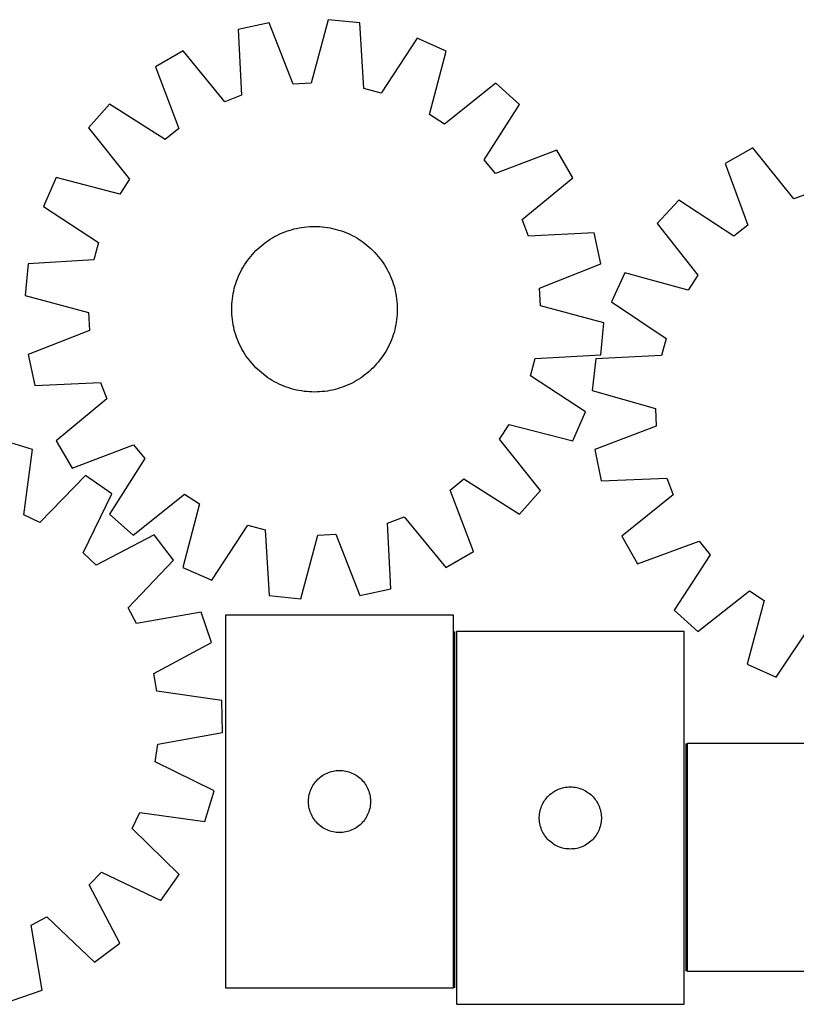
# Model space of a CAD drawing. Header units: millimetres. Extents: x 8 to 1489, y 7 to 486.
# Tile 2 of 5: x 364 to 739, y 10 to 486. Entities that reach past the tile are written whole.
import ezdxf

# ---------------------------------------------------------------- set-up
doc = ezdxf.new("R2010")
doc.units = ezdxf.units.MM
doc.layers.add('COMMON', color=5, linetype='CONTINUOUS', true_color=0x0000ff)
doc.layers.add('CUT', color=7, linetype='CONTINUOUS', true_color=0x000000)

msp = doc.modelspace()

# ---------------------------------------------------------------- linework, layer by layer
at = {"layer": 'COMMON'}
for p, q in [((574.384064, 18.271027), (574.384064, 190.301056)), ((685.884064, 136.284454), (685.884064, 26.284454))]:
    msp.add_line(p, q, dxfattribs=at)
at = {"layer": 'CUT'}
for p, q in [((513.208086, 485.89674), (504.884575, 455.242313)), ((528.513322, 484.321851), (513.208086, 485.89674)), ((484.711676, 484.340952), (469.668864, 481.109183)), ((469.668864, 481.109183), (471.225473, 449.382983)), ((496.322981, 454.774884), (484.711676, 484.340952)), ((530.419912, 452.614759), (528.513322, 484.321851)), ((556.095783, 476.995618), (538.706915, 450.413632)), ((570.165261, 470.768231), (556.095783, 476.995618)), ((443.047933, 470.823665), (429.74004, 463.101585)), ((463.227357, 446.292755), (443.047933, 470.823665)), ((562.180505, 440.023826), (570.165261, 470.768231)), ((429.74004, 463.101585), (441.024398, 433.409196)), ((504.884575, 455.242313), (496.322981, 454.774884)), ((538.706915, 450.413632), (530.419912, 452.614759)), ((594.133809, 455.277121), (569.381727, 435.369605)), ((605.590309, 445.006816), (594.133809, 455.277121)), ((471.225473, 449.382983), (463.227357, 446.292755)), ((407.600429, 445.093157), (397.330125, 433.636657)), ((434.372671, 427.99866), (407.600429, 445.093157)), ((588.495812, 418.234575), (605.590309, 445.006816)), ((569.381727, 435.369605), (562.180505, 440.023826)), ((397.330125, 433.636657), (417.23764, 408.884575)), ((441.024398, 433.409196), (434.372671, 427.99866)), ((718.238706, 424.081618), (704.850221, 416.500125)), ((738.158651, 399.339538), (718.238706, 424.081618)), ((623.598737, 422.867206), (593.906348, 411.582848)), ((631.320818, 409.559313), (623.598737, 422.867206)), ((593.906348, 411.582848), (588.495812, 418.234575)), ((704.850221, 416.500125), (715.821234, 386.690535)), ((381.839014, 409.668109), (375.611627, 395.598631)), ((412.583419, 401.683353), (381.839014, 409.668109)), ((606.789907, 389.379888), (631.320818, 409.559313)), ((417.23764, 408.884575), (412.583419, 401.683353)), ((746.18887, 402.345359), (738.158651, 399.339538)), ((375.611627, 395.598631), (402.193614, 378.209763)), ((682.522174, 398.72587), (672.131779, 387.378172)), ((709.112892, 381.350355), (682.522174, 398.72587)), ((497.843493, 385.095519), (499.074082, 385.349802)), ((499.074082, 385.349802), (500.31205, 385.565305)), ((500.31205, 385.565305), (501.556176, 385.741817)), ((501.556176, 385.741817), (502.805233, 385.879163)), ((502.805233, 385.879163), (504.057987, 385.977207)), ((504.057987, 385.977207), (505.313204, 386.035853)), ((505.313204, 386.035853), (506.569642, 386.055043)), ((506.569642, 386.055043), (507.826064, 386.034757)), ((507.826064, 386.034757), (509.081228, 385.975017)), ((509.081228, 385.975017), (510.333897, 385.87588)), ((510.333897, 385.87588), (511.582834, 385.737445)), ((511.582834, 385.737445), (512.826806, 385.559848)), ((512.826806, 385.559848), (514.064585, 385.343264)), ((514.064585, 385.343264), (515.294951, 385.087908)), ((609.880135, 381.381772), (606.789907, 389.379888)), ((672.131779, 387.378172), (691.777502, 362.417797)), ((715.821234, 386.690535), (709.112892, 381.350355)), ((485.133857, 379.837507), (486.205559, 380.493604)), ((486.205559, 380.493604), (487.29734, 381.115714)), ((487.29734, 381.115714), (488.408123, 381.703224)), ((488.408123, 381.703224), (489.536812, 382.255552)), ((489.536812, 382.255552), (490.682294, 382.772156)), ((490.682294, 382.772156), (491.843437, 383.252524)), ((491.843437, 383.252524), (493.019096, 383.696183)), ((493.019096, 383.696183), (494.20811, 384.102694)), ((494.20811, 384.102694), (495.409307, 384.471657)), ((495.409307, 384.471657), (496.6215, 384.802708)), ((496.6215, 384.802708), (497.843493, 385.095519)), ((515.294951, 385.087908), (516.516689, 384.794031)), ((516.516689, 384.794031), (517.728593, 384.461924)), ((517.728593, 384.461924), (518.929467, 384.091913)), ((518.929467, 384.091913), (520.118127, 383.684365)), ((520.118127, 383.684365), (521.293398, 383.239681)), ((521.293398, 383.239681), (522.454122, 382.758301)), ((522.454122, 382.758301), (523.599152, 382.240698)), ((523.599152, 382.240698), (524.727359, 381.687385)), ((524.727359, 381.687385), (525.83763, 381.098907)), ((525.83763, 381.098907), (526.928868, 380.475845)), ((641.606335, 382.938382), (609.880135, 381.381772)), ((644.838104, 367.895569), (641.606335, 382.938382)), ((402.193614, 378.209763), (399.992487, 369.92276)), ((479.183033, 375.22573), (480.112811, 376.071022)), ((480.112811, 376.071022), (481.068682, 376.886692)), ((481.068682, 376.886692), (482.049702, 377.671935)), ((482.049702, 377.671935), (483.054903, 378.425976)), ((483.054903, 378.425976), (484.083293, 379.148071)), ((484.083293, 379.148071), (485.133857, 379.837507)), ((526.928868, 380.475845), (527.999997, 379.818814)), ((527.999997, 379.818814), (529.049959, 379.128462)), ((529.049959, 379.128462), (530.077719, 378.40547)), ((530.077719, 378.40547), (531.082262, 377.650553)), ((531.082262, 377.650553), (532.062596, 376.864455)), ((532.062596, 376.864455), (533.017756, 376.047951)), ((533.017756, 376.047951), (533.946796, 375.201848)), ((474.956693, 370.58511), (475.742791, 371.565444)), ((475.742791, 371.565444), (476.559295, 372.520603)), ((476.559295, 372.520603), (477.405397, 373.449644)), ((477.405397, 373.449644), (478.280265, 374.35165)), ((478.280265, 374.35165), (479.183033, 375.22573)), ((533.946796, 375.201848), (534.848802, 374.326981)), ((534.848802, 374.326981), (535.722882, 373.424213)), ((535.722882, 373.424213), (536.568174, 372.494434)), ((536.568174, 372.494434), (537.383845, 371.538563)), ((537.383845, 371.538563), (538.169088, 370.557544)), ((368.285395, 368.01617), (366.710506, 352.710934)), ((399.992487, 369.92276), (368.285395, 368.01617)), ((471.508338, 365.340478), (472.131401, 366.431716)), ((472.131401, 366.431716), (472.788432, 367.502845)), ((472.788432, 367.502845), (473.478784, 368.552807)), ((473.478784, 368.552807), (474.201775, 369.580567)), ((474.201775, 369.580567), (474.956693, 370.58511)), ((538.169088, 370.557544), (538.923129, 369.552343)), ((538.923129, 369.552343), (539.645223, 368.523953)), ((539.645223, 368.523953), (540.334659, 367.473388)), ((540.334659, 367.473388), (540.990756, 366.401687)), ((540.990756, 366.401687), (541.612866, 365.309906)), ((615.272037, 356.284264), (644.838104, 367.895569)), ((469.367564, 360.796246), (469.848945, 361.95697)), ((469.848945, 361.95697), (470.366547, 363.102)), ((470.366547, 363.102), (470.91986, 364.230207)), ((470.91986, 364.230207), (471.508338, 365.340478)), ((541.612866, 365.309906), (542.200376, 364.199123)), ((542.200376, 364.199123), (542.752705, 363.070433)), ((542.752705, 363.070433), (543.269308, 361.924952)), ((543.269308, 361.924952), (543.749676, 360.763809)), ((656.389092, 363.574105), (650.01387, 349.570995)), ((687.047696, 355.265993), (656.389092, 363.574105)), ((691.777502, 362.417797), (687.047696, 355.265993)), ((467.813214, 356.019537), (468.145322, 357.231441)), ((468.145322, 357.231441), (468.515332, 358.432315)), ((468.515332, 358.432315), (468.92288, 359.620975)), ((468.92288, 359.620975), (469.367564, 360.796246)), ((543.749676, 360.763809), (544.193335, 359.58815)), ((544.193335, 359.58815), (544.599846, 358.399136)), ((544.599846, 358.399136), (544.968809, 357.197939)), ((544.968809, 357.197939), (545.29986, 355.985746)), ((366.710506, 352.710934), (397.364933, 344.387423)), ((466.869801, 351.085682), (467.047398, 352.329653)), ((467.047398, 352.329653), (467.263981, 353.567433)), ((467.263981, 353.567433), (467.519337, 354.797799)), ((467.519337, 354.797799), (467.813214, 356.019537)), ((545.29986, 355.985746), (545.592671, 354.763752)), ((545.592671, 354.763752), (545.846954, 353.533164)), ((545.846954, 353.533164), (546.062458, 352.295196)), ((546.062458, 352.295196), (546.238969, 351.05107)), ((615.739465, 347.722671), (615.272037, 356.284264)), ((466.552203, 346.07249), (466.572488, 347.328912)), ((466.572488, 347.328912), (466.632229, 348.584076)), ((466.632229, 348.584076), (466.731366, 349.836745)), ((466.731366, 349.836745), (466.869801, 351.085682)), ((546.238969, 351.05107), (546.376315, 349.802013)), ((546.376315, 349.802013), (546.47436, 348.549258)), ((546.47436, 348.549258), (546.533005, 347.294042)), ((546.533005, 347.294042), (546.552195, 346.037603)), ((646.393892, 339.39916), (615.739465, 347.722671)), ((650.01387, 349.570995), (676.411243, 331.90313)), ((397.364933, 344.387423), (397.832361, 335.825829)), ((466.571392, 344.816051), (466.552203, 346.07249)), ((466.630038, 343.560835), (466.571392, 344.816051)), ((466.728083, 342.308081), (466.630038, 343.560835)), ((546.472169, 343.526017), (546.373032, 342.273349)), ((546.53191, 344.781182), (546.472169, 343.526017)), ((546.552195, 346.037603), (546.53191, 344.781182)), ((466.865428, 341.059024), (466.728083, 342.308081)), ((467.04194, 339.814897), (466.865428, 341.059024)), ((467.257444, 338.576929), (467.04194, 339.814897)), ((467.511727, 337.346341), (467.257444, 338.576929)), ((545.840417, 338.54266), (545.58506, 337.312295)), ((546.057, 339.78044), (545.840417, 338.54266)), ((546.234597, 341.024412), (546.057, 339.78044)), ((546.373032, 342.273349), (546.234597, 341.024412)), ((644.819003, 324.093923), (646.393892, 339.39916)), ((397.832361, 335.825829), (368.266294, 324.214524)), ((467.804538, 336.124348), (467.511727, 337.346341)), ((468.135589, 334.912154), (467.804538, 336.124348)), ((468.504552, 333.710958), (468.135589, 334.912154)), ((468.911063, 332.521943), (468.504552, 333.710958)), ((544.589066, 333.677778), (544.181517, 332.489119)), ((544.959076, 334.878653), (544.589066, 333.677778)), ((545.291184, 336.090557), (544.959076, 334.878653)), ((545.58506, 337.312295), (545.291184, 336.090557)), ((469.354722, 331.346285), (468.911063, 332.521943)), ((469.83509, 330.185141), (469.354722, 331.346285)), ((470.351693, 329.03966), (469.83509, 330.185141)), ((470.904022, 327.910971), (470.351693, 329.03966)), ((542.73785, 329.008093), (542.184537, 327.879886)), ((543.255453, 330.153124), (542.73785, 329.008093)), ((543.736833, 331.313847), (543.255453, 330.153124)), ((544.181517, 332.489119), (543.736833, 331.313847)), ((676.411243, 331.90313), (674.122959, 323.639769)), ((368.266294, 324.214524), (371.498063, 309.171712)), ((471.491532, 326.800187), (470.904022, 327.910971)), ((472.113642, 325.708406), (471.491532, 326.800187)), ((472.769738, 324.636705), (472.113642, 325.708406)), ((473.459174, 323.586141), (472.769738, 324.636705)), ((474.181269, 322.557751), (473.459174, 323.586141)), ((539.625614, 323.557287), (538.902623, 322.529527)), ((540.315966, 324.607249), (539.625614, 323.557287)), ((540.972997, 325.678378), (540.315966, 324.607249)), ((541.596059, 326.769616), (540.972997, 325.678378)), ((542.184537, 327.879886), (541.596059, 326.769616)), ((613.111911, 322.187333), (644.819003, 324.093923)), ((674.122959, 323.639769), (642.397545, 322.067224)), ((474.93531, 321.55255), (474.181269, 322.557751)), ((475.720553, 320.57153), (474.93531, 321.55255)), ((476.536223, 319.615659), (475.720553, 320.57153)), ((477.381516, 318.685881), (476.536223, 319.615659)), ((478.255596, 317.783113), (477.381516, 318.685881)), ((535.699, 318.660449), (534.824133, 317.758444)), ((536.545103, 319.58949), (535.699, 318.660449)), ((537.361607, 320.544649), (536.545103, 319.58949)), ((538.147705, 321.524984), (537.361607, 320.544649)), ((538.902623, 322.529527), (538.147705, 321.524984)), ((610.910784, 313.900331), (613.111911, 322.187333)), ((642.397545, 322.067224), (640.661549, 306.779423)), ((479.157601, 316.908245), (478.255596, 317.783113)), ((480.086642, 316.062142), (479.157601, 316.908245)), ((481.041801, 315.245639), (480.086642, 316.062142)), ((482.022136, 314.45954), (481.041801, 315.245639)), ((483.026679, 313.704623), (482.022136, 314.45954)), ((531.054696, 314.438158), (530.049495, 313.684117)), ((532.035716, 315.223401), (531.054696, 314.438158)), ((532.991586, 316.039071), (532.035716, 315.223401)), ((533.921365, 316.884364), (532.991586, 316.039071)), ((534.824133, 317.758444), (533.921365, 316.884364)), ((637.49277, 296.511462), (610.910784, 313.900331)), ((371.498063, 309.171712), (403.224262, 310.728321)), ((403.224262, 310.728321), (406.314491, 302.730205)), ((484.054439, 312.981632), (483.026679, 313.704623)), ((485.104401, 312.29128), (484.054439, 312.981632)), ((486.17553, 311.634248), (485.104401, 312.29128)), ((487.266768, 311.011186), (486.17553, 311.634248)), ((488.377038, 310.422708), (487.266768, 311.011186)), ((489.505245, 309.869395), (488.377038, 310.422708)), ((490.650276, 309.351793), (489.505245, 309.869395)), ((491.811, 308.870412), (490.650276, 309.351793)), ((522.422104, 309.337938), (521.260961, 308.857569)), ((523.567586, 309.854541), (522.422104, 309.337938)), ((524.696275, 310.40687), (523.567586, 309.854541)), ((525.807058, 310.994379), (524.696275, 310.40687)), ((526.898839, 311.616489), (525.807058, 310.994379)), ((527.970541, 312.272586), (526.898839, 311.616489)), ((529.021105, 312.962022), (527.970541, 312.272586)), ((530.049495, 313.684117), (529.021105, 312.962022)), ((492.986271, 308.425728), (491.811, 308.870412)), ((494.174931, 308.01818), (492.986271, 308.425728)), ((495.375805, 307.64817), (494.174931, 308.01818)), ((496.587709, 307.316062), (495.375805, 307.64817)), ((497.809447, 307.022185), (496.587709, 307.316062)), ((499.039812, 306.766829), (497.809447, 307.022185)), ((500.277592, 306.550246), (499.039812, 306.766829)), ((501.521564, 306.372649), (500.277592, 306.550246)), ((502.770501, 306.234214), (501.521564, 306.372649)), ((504.023169, 306.135077), (502.770501, 306.234214)), ((505.278334, 306.075336), (504.023169, 306.135077)), ((506.534755, 306.055051), (505.278334, 306.075336)), ((507.791194, 306.07424), (506.534755, 306.055051)), ((509.04641, 306.132886), (507.791194, 306.07424)), ((510.299165, 306.23093), (509.04641, 306.132886)), ((511.548222, 306.368276), (510.299165, 306.23093)), ((512.792348, 306.544788), (511.548222, 306.368276)), ((514.030316, 306.760292), (512.792348, 306.544788)), ((515.260904, 307.014575), (514.030316, 306.760292)), ((516.482898, 307.307386), (515.260904, 307.014575)), ((517.695091, 307.638436), (516.482898, 307.307386)), ((518.896288, 308.007399), (517.695091, 307.638436)), ((520.085302, 308.413911), (518.896288, 308.007399)), ((521.260961, 308.857569), (520.085302, 308.413911)), ((640.661549, 306.779423), (671.226613, 298.133521)), ((406.314491, 302.730205), (381.78358, 282.550781)), ((631.265383, 282.441985), (637.49277, 296.511462)), ((671.226613, 298.133521), (671.603844, 289.56748)), ((595.866757, 283.225518), (600.520978, 290.42674)), ((600.520978, 290.42674), (631.265383, 282.441985)), ((671.603844, 289.56748), (641.917126, 278.268209)), ((370.336217, 278.261617), (355.619929, 282.751764)), ((381.78358, 282.550781), (389.50566, 269.242887)), ((615.774273, 258.473436), (595.866757, 283.225518)), ((366.106839, 246.780081), (370.336217, 278.261617)), ((389.50566, 269.242887), (419.19805, 280.527246)), ((419.19805, 280.527246), (424.608586, 273.875519)), ((641.917126, 278.268209), (644.990285, 263.192193)), ((424.608586, 273.875519), (407.514088, 247.103277)), ((395.993815, 265.765478), (373.815527, 243.025683)), ((408.602305, 256.947512), (395.993815, 265.765478)), ((572.08, 258.700898), (578.731727, 264.111434)), ((578.731727, 264.111434), (605.503968, 247.016936)), ((644.990285, 263.192193), (676.731119, 264.414576)), ((676.731119, 264.414576), (679.73694, 256.384357)), ((394.851598, 228.313742), (408.602305, 256.947512)), ((583.364358, 229.008508), (572.08, 258.700898)), ((605.503968, 247.016936), (615.774273, 258.473436)), ((418.970588, 236.832973), (443.72267, 256.740488)), ((450.923892, 252.086267), (442.939137, 221.341862)), ((443.72267, 256.740488), (450.923892, 252.086267)), ((679.73694, 256.384357), (654.99486, 236.464412)), ((373.815527, 243.025683), (366.106839, 246.780081)), ((407.514088, 247.103277), (418.970588, 236.832973)), ((541.878924, 242.72711), (549.87704, 245.817339)), ((543.435534, 211.000911), (541.878924, 242.72711)), ((549.87704, 245.817339), (570.056465, 221.286428)), ((457.008615, 215.114475), (474.397483, 241.696462)), ((474.397483, 241.696462), (482.684485, 239.495335)), ((482.684485, 239.495335), (484.591075, 207.788243)), ((429.142611, 237.134344), (401.022823, 222.360981)), ((438.409096, 224.851721), (429.142611, 237.134344)), ((499.896312, 206.213354), (508.219823, 236.867781)), ((508.219823, 236.867781), (516.781416, 237.335209)), ((516.781416, 237.335209), (528.392721, 207.769142)), ((654.99486, 236.464412), (662.576353, 223.075927)), ((662.576353, 223.075927), (692.385943, 234.04694)), ((692.385943, 234.04694), (697.726123, 227.338598)), ((401.022823, 222.360981), (394.851598, 228.313742)), ((570.056465, 221.286428), (583.364358, 229.008508)), ((416.483075, 201.86859), (438.409096, 224.851721)), ((697.726123, 227.338598), (680.350608, 200.74788)), ((442.939137, 221.341862), (457.008615, 215.114475)), ((528.392721, 207.769142), (543.435534, 211.000911)), ((691.698306, 190.357485), (716.658681, 210.003208)), ((716.658681, 210.003208), (723.810485, 205.273402)), ((484.591075, 207.788243), (499.896312, 206.213354)), ((723.810485, 205.273402), (715.502373, 174.614798)), ((420.512754, 194.300165), (416.483075, 201.86859)), ((680.350608, 200.74788), (691.698306, 190.357485)), ((451.821483, 199.660975), (420.512754, 194.300165)), ((456.838895, 185.116006), (451.821483, 199.660975)), ((573.634063, 198.271027), (463.634063, 198.271027)), ((463.634063, 198.271027), (463.634063, 18.271027)), ((573.634063, 18.271027), (573.634063, 198.271027)), ((685.134064, 190.301056), (575.134064, 190.301056)), ((575.134064, 190.301056), (575.134064, 10.301056)), ((685.134064, 10.301056), (685.134064, 190.301056)), ((729.505483, 168.239576), (747.173348, 194.636949)), ((428.883831, 170.033262), (456.838895, 185.116006)), ((715.502373, 174.614798), (729.505483, 168.239576)), ((430.377512, 161.590023), (428.883831, 170.033262)), ((461.810463, 157.013527), (430.377512, 161.590023)), ((462.087663, 141.629974), (461.810463, 157.013527)), ((430.839993, 135.924022), (462.087663, 141.629974)), ((429.651464, 127.432451), (430.839993, 135.924022)), ((866.634065, 136.284454), (686.634065, 136.284454)), ((686.634065, 136.284454), (686.634065, 26.284454)), ((458.131762, 113.366629), (429.651464, 127.432451)), ((507.625783, 118.460127), (508.164901, 119.01331)), ((508.164901, 119.01331), (508.731782, 119.538006)), ((508.731782, 119.538006), (509.324921, 120.032824)), ((509.324921, 120.032824), (509.942747, 120.496452)), ((509.942747, 120.496452), (510.58362, 120.92766)), ((510.58362, 120.92766), (511.245842, 121.325306)), ((511.245842, 121.325306), (511.927656, 121.688333)), ((511.927656, 121.688333), (512.627255, 122.015781)), ((512.627255, 122.015781), (513.342782, 122.306779)), ((513.342782, 122.306779), (514.072341, 122.560558)), ((514.072341, 122.560558), (514.813997, 122.776443)), ((514.813997, 122.776443), (515.565782, 122.953862)), ((515.565782, 122.953862), (516.325705, 123.092345)), ((516.325705, 123.092345), (517.091748, 123.191525)), ((517.091748, 123.191525), (517.861882, 123.251138)), ((517.861882, 123.251138), (518.634063, 123.271027)), ((518.634063, 123.271027), (519.406245, 123.251138)), ((519.406245, 123.251138), (520.176378, 123.191525)), ((520.176378, 123.191525), (520.942422, 123.092345)), ((520.942422, 123.092345), (521.702344, 122.953862)), ((521.702344, 122.953862), (522.45413, 122.776443)), ((522.45413, 122.776443), (523.195786, 122.560558)), ((523.195786, 122.560558), (523.925345, 122.306779)), ((523.925345, 122.306779), (524.640872, 122.015781)), ((524.640872, 122.015781), (525.34047, 121.688333)), ((525.34047, 121.688333), (526.022284, 121.325306)), ((526.022284, 121.325306), (526.684506, 120.92766)), ((526.684506, 120.92766), (527.32538, 120.496452)), ((527.32538, 120.496452), (527.943206, 120.032824)), ((527.943206, 120.032824), (528.536345, 119.538006)), ((528.536345, 119.538006), (529.103226, 119.01331)), ((529.103226, 119.01331), (529.642344, 118.460127)), ((504.739204, 113.921945), (505.048529, 114.629743)), ((505.048529, 114.629743), (505.393881, 115.320678)), ((505.393881, 115.320678), (505.774344, 115.992919)), ((505.774344, 115.992919), (506.188908, 116.644683)), ((506.188908, 116.644683), (506.636475, 117.274241)), ((506.636475, 117.274241), (507.115857, 117.879925)), ((507.115857, 117.879925), (507.625783, 118.460127)), ((529.642344, 118.460127), (530.15227, 117.879925)), ((530.15227, 117.879925), (530.631652, 117.274241)), ((530.631652, 117.274241), (531.079219, 116.644683)), ((531.079219, 116.644683), (531.493783, 115.992919)), ((531.493783, 115.992919), (531.874245, 115.320678)), ((531.874245, 115.320678), (532.219597, 114.629743)), ((532.219597, 114.629743), (532.528923, 113.921945)), ((624.127256, 114.04581), (624.842783, 114.336809)), ((624.842783, 114.336809), (625.572342, 114.590587)), ((625.572342, 114.590587), (626.313998, 114.806472)), ((626.313998, 114.806472), (627.065783, 114.983892)), ((627.065783, 114.983892), (627.825706, 115.122375)), ((627.825706, 115.122375), (628.591749, 115.221554)), ((628.591749, 115.221554), (629.361883, 115.281168)), ((629.361883, 115.281168), (630.134064, 115.301056)), ((630.134064, 115.301056), (630.906246, 115.281168)), ((630.906246, 115.281168), (631.676379, 115.221554)), ((631.676379, 115.221554), (632.442423, 115.122375)), ((632.442423, 115.122375), (633.202345, 114.983892)), ((633.202345, 114.983892), (633.954131, 114.806472)), ((633.954131, 114.806472), (634.695787, 114.590587)), ((634.695787, 114.590587), (635.425346, 114.336809)), ((635.425346, 114.336809), (636.140873, 114.04581)), ((453.641616, 98.650341), (458.131762, 113.366629)), ((503.639036, 108.657246), (503.6788, 109.428659)), ((503.6788, 109.428659), (503.758223, 110.197002)), ((503.758223, 110.197002), (503.877094, 110.960238)), ((503.877094, 110.960238), (504.035098, 111.716343)), ((504.035098, 111.716343), (504.231815, 112.463312)), ((504.231815, 112.463312), (504.466725, 113.199163)), ((504.466725, 113.199163), (504.739204, 113.921945)), ((532.528923, 113.921945), (532.801402, 113.199163)), ((532.801402, 113.199163), (533.036311, 112.463312)), ((533.036311, 112.463312), (533.233029, 111.716343)), ((533.233029, 111.716343), (533.391033, 110.960238)), ((533.391033, 110.960238), (533.509903, 110.197002)), ((533.509903, 110.197002), (533.589326, 109.428659)), ((533.589326, 109.428659), (533.62909, 108.657246)), ((618.136476, 109.304271), (618.615858, 109.909954)), ((618.615858, 109.909954), (619.125784, 110.490156)), ((619.125784, 110.490156), (619.664902, 111.043339)), ((619.664902, 111.043339), (620.231783, 111.568035)), ((620.231783, 111.568035), (620.824922, 112.062853)), ((620.824922, 112.062853), (621.442748, 112.526481)), ((621.442748, 112.526481), (622.083621, 112.95769)), ((622.083621, 112.95769), (622.745843, 113.355335)), ((622.745843, 113.355335), (623.427657, 113.718363)), ((623.427657, 113.718363), (624.127256, 114.04581)), ((636.140873, 114.04581), (636.840471, 113.718363)), ((636.840471, 113.718363), (637.522285, 113.355335)), ((637.522285, 113.355335), (638.184507, 112.95769)), ((638.184507, 112.95769), (638.825381, 112.526481)), ((638.825381, 112.526481), (639.443207, 112.062853)), ((639.443207, 112.062853), (640.036346, 111.568035)), ((640.036346, 111.568035), (640.603227, 111.043339)), ((640.603227, 111.043339), (641.142345, 110.490156)), ((641.142345, 110.490156), (641.652271, 109.909954)), ((641.652271, 109.909954), (642.131653, 109.304271)), ((503.639036, 107.884808), (503.639036, 108.657246)), ((503.6788, 107.113395), (503.639036, 107.884808)), ((503.758223, 106.345052), (503.6788, 107.113395)), ((503.877094, 105.581816), (503.758223, 106.345052)), ((504.035098, 104.825711), (503.877094, 105.581816)), ((504.231815, 104.078742), (504.035098, 104.825711)), ((533.233029, 104.825711), (533.036311, 104.078742)), ((533.391033, 105.581816), (533.233029, 104.825711)), ((533.509903, 106.345052), (533.391033, 105.581816)), ((533.589326, 107.113395), (533.509903, 106.345052)), ((533.62909, 107.884808), (533.589326, 107.113395)), ((533.62909, 108.657246), (533.62909, 107.884808)), ((615.731816, 104.493341), (615.966726, 105.229192)), ((615.966726, 105.229192), (616.239205, 105.951975)), ((616.239205, 105.951975), (616.54853, 106.659772)), ((616.54853, 106.659772), (616.893882, 107.350707)), ((616.893882, 107.350707), (617.274345, 108.022948)), ((617.274345, 108.022948), (617.688909, 108.674712)), ((617.688909, 108.674712), (618.136476, 109.304271)), ((642.131653, 109.304271), (642.57922, 108.674712)), ((642.57922, 108.674712), (642.993784, 108.022948)), ((642.993784, 108.022948), (643.374246, 107.350707)), ((643.374246, 107.350707), (643.719598, 106.659772)), ((643.719598, 106.659772), (644.028924, 105.951975)), ((644.028924, 105.951975), (644.301403, 105.229192)), ((644.301403, 105.229192), (644.536312, 104.493341)), ((418.405682, 95.171031), (422.16008, 102.879719)), ((422.16008, 102.879719), (453.641616, 98.650341)), ((504.466725, 103.342891), (504.231815, 104.078742)), ((504.739204, 102.620109), (504.466725, 103.342891)), ((505.048529, 101.912311), (504.739204, 102.620109)), ((505.393881, 101.221376), (505.048529, 101.912311)), ((505.774344, 100.549135), (505.393881, 101.221376)), ((506.188908, 99.897371), (505.774344, 100.549135)), ((506.636475, 99.267813), (506.188908, 99.897371)), ((531.079219, 99.897371), (530.631652, 99.267813)), ((531.493783, 100.549135), (531.079219, 99.897371)), ((531.874245, 101.221376), (531.493783, 100.549135)), ((532.219597, 101.912311), (531.874245, 101.221376)), ((532.528923, 102.620109), (532.219597, 101.912311)), ((532.801402, 103.342891), (532.528923, 102.620109)), ((533.036311, 104.078742), (532.801402, 103.342891)), ((615.139037, 100.687275), (615.178801, 101.458688)), ((615.139037, 99.914838), (615.139037, 100.687275)), ((615.178801, 99.143424), (615.139037, 99.914838)), ((615.178801, 101.458688), (615.258224, 102.227032)), ((615.258224, 102.227032), (615.377095, 102.990268)), ((615.377095, 102.990268), (615.535099, 103.746372)), ((615.535099, 103.746372), (615.731816, 104.493341)), ((644.536312, 104.493341), (644.73303, 103.746372)), ((644.73303, 103.746372), (644.891034, 102.990268)), ((644.891034, 102.990268), (645.009904, 102.227032)), ((645.009904, 102.227032), (645.089327, 101.458688)), ((645.089327, 101.458688), (645.129091, 100.687275)), ((645.129091, 99.914838), (645.089327, 99.143424)), ((645.129091, 100.687275), (645.129091, 99.914838)), ((441.145477, 72.992743), (418.405682, 95.171031)), ((507.115857, 98.662129), (506.636475, 99.267813)), ((507.625783, 98.081927), (507.115857, 98.662129)), ((508.164901, 97.528744), (507.625783, 98.081927)), ((508.731782, 97.004048), (508.164901, 97.528744)), ((509.324921, 96.50923), (508.731782, 97.004048)), ((509.942747, 96.045602), (509.324921, 96.50923)), ((510.58362, 95.614394), (509.942747, 96.045602)), ((511.245842, 95.216748), (510.58362, 95.614394)), ((511.927656, 94.853721), (511.245842, 95.216748)), ((526.022284, 95.216748), (525.34047, 94.853721)), ((526.684506, 95.614394), (526.022284, 95.216748)), ((527.32538, 96.045602), (526.684506, 95.614394)), ((527.943206, 96.50923), (527.32538, 96.045602)), ((528.536345, 97.004048), (527.943206, 96.50923)), ((529.103226, 97.528744), (528.536345, 97.004048)), ((529.642344, 98.081927), (529.103226, 97.528744)), ((530.15227, 98.662129), (529.642344, 98.081927)), ((530.631652, 99.267813), (530.15227, 98.662129)), ((615.258224, 98.375081), (615.178801, 99.143424)), ((615.377095, 97.611845), (615.258224, 98.375081)), ((615.535099, 96.85574), (615.377095, 97.611845)), ((615.731816, 96.108772), (615.535099, 96.85574)), ((615.966726, 95.372921), (615.731816, 96.108772)), ((616.239205, 94.650138), (615.966726, 95.372921)), ((644.301403, 95.372921), (644.028924, 94.650138)), ((644.536312, 96.108772), (644.301403, 95.372921)), ((644.73303, 96.85574), (644.536312, 96.108772)), ((644.891034, 97.611845), (644.73303, 96.85574)), ((645.009904, 98.375081), (644.891034, 97.611845)), ((645.089327, 99.143424), (645.009904, 98.375081)), ((512.627255, 94.526273), (511.927656, 94.853721)), ((513.342782, 94.235275), (512.627255, 94.526273)), ((514.072341, 93.981496), (513.342782, 94.235275)), ((514.813997, 93.765611), (514.072341, 93.981496)), ((515.565782, 93.588192), (514.813997, 93.765611)), ((516.325705, 93.449709), (515.565782, 93.588192)), ((517.091748, 93.350529), (516.325705, 93.449709)), ((517.861882, 93.290916), (517.091748, 93.350529)), ((518.634063, 93.271027), (517.861882, 93.290916)), ((519.406245, 93.290916), (518.634063, 93.271027)), ((520.176378, 93.350529), (519.406245, 93.290916)), ((520.942422, 93.449709), (520.176378, 93.350529)), ((521.702344, 93.588192), (520.942422, 93.449709)), ((522.45413, 93.765611), (521.702344, 93.588192)), ((523.195786, 93.981496), (522.45413, 93.765611)), ((523.925345, 94.235275), (523.195786, 93.981496)), ((524.640872, 94.526273), (523.925345, 94.235275)), ((525.34047, 94.853721), (524.640872, 94.526273)), ((616.54853, 93.94234), (616.239205, 94.650138)), ((616.893882, 93.251405), (616.54853, 93.94234)), ((617.274345, 92.579164), (616.893882, 93.251405)), ((617.688909, 91.9274), (617.274345, 92.579164)), ((618.136476, 91.297842), (617.688909, 91.9274)), ((618.615858, 90.692159), (618.136476, 91.297842)), ((619.125784, 90.111956), (618.615858, 90.692159)), ((641.652271, 90.692159), (641.142345, 90.111956)), ((642.131653, 91.297842), (641.652271, 90.692159)), ((642.57922, 91.9274), (642.131653, 91.297842)), ((642.993784, 92.579164), (642.57922, 91.9274)), ((643.374246, 93.251405), (642.993784, 92.579164)), ((643.719598, 93.94234), (643.374246, 93.251405)), ((644.028924, 94.650138), (643.719598, 93.94234)), ((619.664902, 89.558773), (619.125784, 90.111956)), ((620.231783, 89.034077), (619.664902, 89.558773)), ((620.824922, 88.539259), (620.231783, 89.034077)), ((621.442748, 88.075631), (620.824922, 88.539259)), ((622.083621, 87.644423), (621.442748, 88.075631)), ((622.745843, 87.246778), (622.083621, 87.644423)), ((623.427657, 86.88375), (622.745843, 87.246778)), ((624.127256, 86.556303), (623.427657, 86.88375)), ((624.842783, 86.265304), (624.127256, 86.556303)), ((625.572342, 86.011526), (624.842783, 86.265304)), ((626.313998, 85.79564), (625.572342, 86.011526)), ((627.065783, 85.618221), (626.313998, 85.79564)), ((627.825706, 85.479738), (627.065783, 85.618221)), ((633.202345, 85.618221), (632.442423, 85.479738)), ((633.954131, 85.79564), (633.202345, 85.618221)), ((634.695787, 86.011526), (633.954131, 85.79564)), ((635.425346, 86.265304), (634.695787, 86.011526)), ((636.140873, 86.556303), (635.425346, 86.265304)), ((636.840471, 86.88375), (636.140873, 86.556303)), ((637.522285, 87.246778), (636.840471, 86.88375)), ((638.184507, 87.644423), (637.522285, 87.246778)), ((638.825381, 88.075631), (638.184507, 87.644423)), ((639.443207, 88.539259), (638.825381, 88.075631)), ((640.036346, 89.034077), (639.443207, 88.539259)), ((640.603227, 89.558773), (640.036346, 89.034077)), ((641.142345, 90.111956), (640.603227, 89.558773)), ((628.591749, 85.380558), (627.825706, 85.479738)), ((629.361883, 85.320945), (628.591749, 85.380558)), ((630.134064, 85.301056), (629.361883, 85.320945)), ((630.906246, 85.320945), (630.134064, 85.301056)), ((631.676379, 85.380558), (630.906246, 85.320945)), ((632.442423, 85.479738), (631.676379, 85.380558)), ((397.74098, 67.963736), (403.69374, 74.13496)), ((403.69374, 74.13496), (432.32751, 60.384253)), ((432.32751, 60.384253), (441.145477, 72.992743)), ((412.514342, 39.843947), (397.74098, 67.963736)), ((369.680164, 48.473804), (377.248588, 52.503483)), ((377.248588, 52.503483), (400.23172, 30.577462)), ((375.040973, 17.165075), (369.680164, 48.473804)), ((400.23172, 30.577462), (412.514342, 39.843947)), ((686.634065, 26.284454), (866.634065, 26.284454)), ((360.496004, 12.147663), (375.040973, 17.165075)), ((463.634063, 18.271027), (573.634063, 18.271027)), ((575.134064, 10.301056), (685.134064, 10.301056))]:
    msp.add_line(p, q, dxfattribs=at)

doc.saveas('drawing.dxf')
